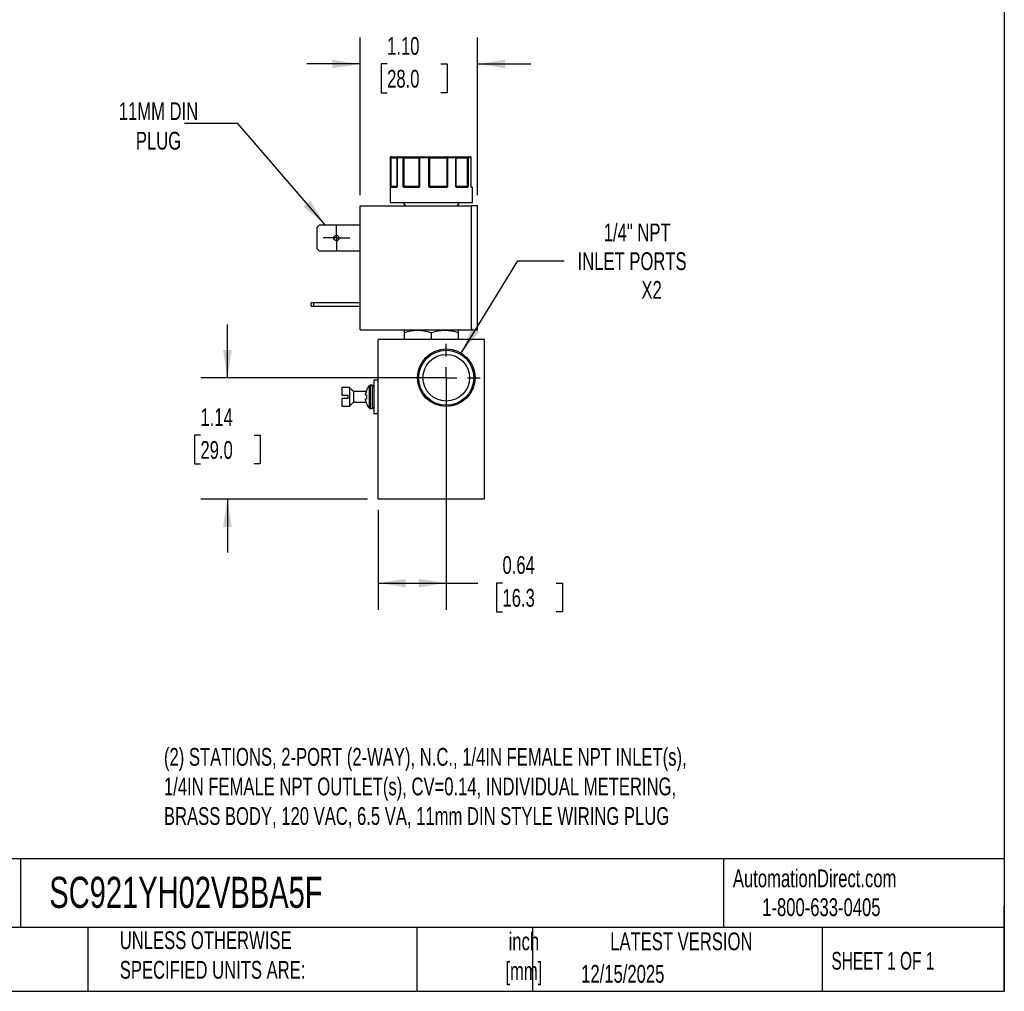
# Model space of a CAD drawing. Header units: inches. Extents: x 0.5 to 22.6, y 0.5 to 16.5.
# Tile 13 of 18: x 12.3 to 21.5, y 0.5 to 9.6. Entities that reach past the tile are written whole.
import ezdxf

# ---------------------------------------------------------------- set-up
doc = ezdxf.new("R2010")
doc.units = ezdxf.units.IN
doc.header["$LTSCALE"] = 2
doc.header["$MEASUREMENT"] = 0
doc.linetypes.add('SLD-Center', pattern=[0.75, 0.6, -0.05, 0.05, -0.05])
doc.linetypes.add('SLD-Solid', pattern=[0])
doc.layers.add('CENTER', color=40, linetype='SLD-Center')
doc.layers.add('DIMENSIONS', color=140, linetype='SLD-Solid', lineweight=25)
doc.layers.add('TEXT', color=140, linetype='SLD-Solid', lineweight=25)
doc.styles.add('SLDTEXTSTYLE0', font='TXT', dxfattribs={"width": 0.7})
doc.styles.add('SLDTEXTSTYLE1', font='TXT', dxfattribs={"width": 0.65})
doc.dimstyles.new('SLDDIMSTYLE2', dxfattribs={"dimtxt": 0.169922, "dimasz": 0.26, "dimexe": 0, "dimexo": 0.0625, "dimgap": 0.04248, "dimtad": 0, "dimtih": 1, "dimtoh": 1, "dimrnd": 1e-09, "dimzin": 4, "dimdsep": 46, "dimtxsty": 'SLDTEXTSTYLE0', "dimsah": 1, "dimcen": 0.09, "dimadec": 0, "dimazin": 1, "dimtfac": 1, "dimtmove": 0, "dimatfit": 0, "dimfxl": 0, "dimfrac": 2, "dimtolj": 1, "dimtzin": 12, "dimarcsym": 0})
doc.dimstyles.new('SLDDIMSTYLE3', dxfattribs={"dimtxt": 0.169922, "dimasz": 0.26, "dimexe": 0, "dimexo": 0.0625, "dimgap": 0.04248, "dimtad": 0, "dimtih": 1, "dimtoh": 1, "dimrnd": 1e-09, "dimdsep": 46, "dimtxsty": 'SLDTEXTSTYLE0', "dimsah": 1, "dimcen": 0.09, "dimadec": 0, "dimazin": 2, "dimtfac": 1, "dimtofl": 0, "dimtmove": 0, "dimatfit": 3, "dimfxl": 0, "dimfrac": 2, "dimtolj": 1, "dimtzin": 12, "dimarcsym": 0})
doc.dimstyles.new('SLDDIMSTYLE4', dxfattribs={"dimtxt": 0.169922, "dimasz": 0.26, "dimexe": 0, "dimexo": 0.0625, "dimgap": 0.04248, "dimtad": 0, "dimtih": 1, "dimtoh": 1, "dimrnd": 1e-09, "dimzin": 12, "dimdsep": 46, "dimtxsty": 'SLDTEXTSTYLE0', "dimsah": 1, "dimcen": 0.09, "dimadec": 0, "dimazin": 3, "dimtfac": 1, "dimtmove": 0, "dimatfit": 0, "dimfxl": 0, "dimfrac": 2, "dimtolj": 1, "dimtzin": 12, "dimarcsym": 0})
doc.dimstyles.new('SLDDIMSTYLE5', dxfattribs={"dimtxt": 0.169922, "dimasz": 0.26, "dimexe": 0, "dimexo": 0.0625, "dimgap": 0.04248, "dimtad": 0, "dimtih": 1, "dimtoh": 1, "dimrnd": 1e-09, "dimzin": 12, "dimdsep": 46, "dimtxsty": 'SLDTEXTSTYLE0', "dimsah": 1, "dimcen": 0, "dimadec": 0, "dimazin": 3, "dimtfac": 1, "dimtofl": 0, "dimtmove": 0, "dimatfit": 3, "dimfxl": 0, "dimfrac": 2, "dimtolj": 1, "dimtzin": 12, "dimarcsym": 0})
doc.dimstyles.new('SLDDIMSTYLE6', dxfattribs={"dimtxt": 0.18, "dimasz": 0.26, "dimexe": 0, "dimexo": 0.0625, "dimgap": 0, "dimtad": 0, "dimtih": 1, "dimtoh": 1, "dimdec": 0, "dimrnd": 1e-09, "dimzin": 0, "dimdsep": 46, "dimtxsty": 'Standard', "dimsah": 1, "dimcen": 0.09, "dimadec": 0, "dimazin": 0, "dimtfac": 0.26, "dimtdec": 0, "dimtofl": 0, "dimtmove": 0, "dimatfit": 3, "dimfxl": 0, "dimfrac": 2, "dimtolj": 1, "dimtzin": 0, "dimarcsym": 0})

# ---------------------------------------------------------------- blocks, each defined once
blk = doc.blocks.new('_D_8')
at = {"layer": 'DIMENSIONS'}
for p, q in [((16.2619, 6.1603), (16.2619, 4.0829)), ((15.6219, 5.0203), (15.6219, 4.0829)), ((15.6219, 4.3329), (16.2619, 4.3329)), ((16.2619, 4.3329), (16.5594, 4.3329)), ((16.7897, 4.3329), (16.7326, 4.3329)), ((16.7326, 4.3329), (16.7326, 4.0628)), ((17.2946, 4.3329), (17.3517, 4.3329)), ((17.3517, 4.3329), (17.3517, 4.0628)), ((16.7326, 4.0628), (16.7897, 4.0628)), ((17.3517, 4.0628), (17.2946, 4.0628))]:
    blk.add_line(p, q, dxfattribs=at)
for points in [[(15.6219, 4.3329), (15.8819, 4.2929), (15.8819, 4.3729)], [(16.2619, 4.3329), (16.0019, 4.3729), (16.0019, 4.2929)]]:
    blk.add_solid(points, dxfattribs=at)
at = {"layer": 'DIMENSIONS', "char_height": 0.16667, "attachment_point": 1, "style": 'SLDTEXTSTYLE0'}
for s, insert in [('0.64', (16.7897, 4.5858)), ('16.3', (16.7897, 4.2777))]:
    blk.add_mtext(s, dxfattribs=dict(at, insert=insert))
blk = doc.blocks.new('_D_9')
at = {"layer": 'DIMENSIONS'}
for p, q in [((14.2072, 6.2603), (14.2072, 6.7603)), ((16.1619, 6.2603), (13.9572, 6.2603)), ((13.9547, 5.721), (13.8976, 5.721)), ((13.8976, 5.721), (13.8976, 5.4509)), ((14.4596, 5.721), (14.5167, 5.721)), ((14.5167, 5.721), (14.5167, 5.4509)), ((13.8976, 5.4509), (13.9547, 5.4509)), ((14.5167, 5.4509), (14.4596, 5.4509)), ((15.5219, 5.1203), (13.9572, 5.1203)), ((14.2072, 5.1203), (14.2072, 4.6203))]:
    blk.add_line(p, q, dxfattribs=at)
for points in [[(14.2072, 6.2603), (14.2472, 6.5203), (14.1672, 6.5203)], [(14.2072, 5.1203), (14.1672, 4.8603), (14.2472, 4.8603)]]:
    blk.add_solid(points, dxfattribs=at)
at = {"layer": 'DIMENSIONS', "char_height": 0.16667, "attachment_point": 1, "style": 'SLDTEXTSTYLE0'}
for s, insert in [('1.14', (13.9547, 5.9739)), ('29.0', (13.9547, 5.6658))]:
    blk.add_mtext(s, dxfattribs=dict(at, insert=insert))
blk = doc.blocks.new('_D_10')
at = {"layer": 'DIMENSIONS'}
for p, q in [((16.4025, 6.4906), (16.9323, 7.3585)), ((16.9323, 7.3585), (17.3698, 7.3585))]:
    blk.add_line(p, q, dxfattribs=at)
blk.add_solid([(16.4025, 6.4906), (16.5721, 6.6917), (16.5038, 6.7334)], dxfattribs=at)
at = {"layer": 'DIMENSIONS', "attachment_point": 1, "style": 'SLDTEXTSTYLE0'}
for s, insert, char_height in [('1/4" NPT', (17.7404, 7.7084), 0.16667), ('INLET PORTS', (17.4948, 7.4383), 0.166667), ('X2', (18.0941, 7.1683), 0.16667)]:
    blk.add_mtext(s, dxfattribs=dict(at, insert=insert, char_height=char_height))
blk = doc.blocks.new('_D_11')
at = {"layer": 'DIMENSIONS'}
for p, q in [((15.4526, 7.9757), (15.4526, 9.456)), ((16.5566, 7.9757), (16.5566, 9.456)), ((15.4526, 9.206), (14.9526, 9.206)), ((15.707, 9.206), (15.6499, 9.206)), ((15.6499, 9.206), (15.6499, 8.9359)), ((16.2119, 9.206), (16.269, 9.206)), ((16.269, 9.206), (16.269, 8.9359)), ((16.5566, 9.206), (17.0566, 9.206)), ((15.6499, 8.9359), (15.707, 8.9359)), ((16.269, 8.9359), (16.2119, 8.9359))]:
    blk.add_line(p, q, dxfattribs=at)
for points in [[(15.4526, 9.206), (15.1926, 9.246), (15.1926, 9.166)], [(16.5566, 9.206), (16.8166, 9.166), (16.8166, 9.246)]]:
    blk.add_solid(points, dxfattribs=at)
at = {"layer": 'DIMENSIONS', "char_height": 0.16667, "attachment_point": 1, "style": 'SLDTEXTSTYLE0'}
for s, insert in [('1.10', (15.707, 9.4589)), ('28.0', (15.707, 9.1508))]:
    blk.add_mtext(s, dxfattribs=dict(at, insert=insert))
blk = doc.blocks.new('SW_CENTERMARKSYMBOL_6')
at = {"layer": 'CENTER', "color": 0}
for p, q in [((0, 0.1), (0, 0.125)), ((0, 0), (0, 0.1)), ((-0.1, 0), (-0.125, 0)), ((0, 0), (-0.1, 0)), ((0, 0), (0, -0.1)), ((0, 0), (0.1, 0)), ((0.1, 0), (0.125, 0)), ((0, -0.1), (0, -0.125))]:
    blk.add_line(p, q, dxfattribs=at)
blk = doc.blocks.new('SW_CENTERMARKSYMBOL_7')
at = {"layer": 'CENTER', "color": 0}
for p, q in [((0, 0.2), (0, 0.319)), ((0, 0), (0, 0.1)), ((-0.2, 0), (-0.319, 0)), ((0, 0), (-0.1, 0)), ((0, 0), (0, -0.1)), ((0, 0), (0.1, 0)), ((0.2, 0), (0.319, 0)), ((0, -0.2), (0, -0.319))]:
    blk.add_line(p, q, dxfattribs=at)

msp = doc.modelspace()

# ---------------------------------------------------------------- linework, layer by layer
for p, q in [((15.7369, 8.3257), (15.7369, 7.9057)), ((15.7394, 8.3257), (15.7369, 8.3257)), ((15.7394, 8.0557), (15.7394, 8.3257)), ((15.744, 8.3257), (15.7394, 8.3257)), ((15.744, 8.0557), (15.744, 8.3257)), ((15.744, 8.3257), (15.7989, 8.3257)), ((15.7989, 8.3257), (15.7989, 8.0557)), ((15.8006, 8.3257), (15.7989, 8.3257)), ((15.8006, 8.3257), (15.8006, 8.0557)), ((15.8572, 8.3257), (15.8006, 8.3257)), ((15.8572, 8.0557), (15.8572, 8.3257)), ((15.8654, 8.3257), (15.8572, 8.3257)), ((15.8654, 8.3257), (16.0057, 8.3257)), ((15.8654, 8.0557), (15.8654, 8.3257)), ((16.0121, 8.3257), (16.0057, 8.3257)), ((16.0057, 8.3257), (16.0057, 8.0557)), ((16.0121, 8.3257), (16.0121, 8.0557)), ((16.0988, 8.3257), (16.0121, 8.3257)), ((16.0988, 8.0557), (16.0988, 8.3257)), ((16.1068, 8.3257), (16.0988, 8.3257)), ((16.1068, 8.0557), (16.1068, 8.3257)), ((16.1068, 8.3257), (16.2663, 8.3257)), ((16.2663, 8.3257), (16.2663, 8.0557)), ((16.275, 8.3257), (16.2663, 8.3257)), ((16.275, 8.3257), (16.275, 8.0557)), ((16.3512, 8.3257), (16.275, 8.3257)), ((16.3512, 8.0557), (16.3512, 8.3257)), ((16.3552, 8.3257), (16.3512, 8.3257)), ((16.3552, 8.0557), (16.3552, 8.3257)), ((16.3552, 8.3257), (16.4594, 8.3257)), ((16.4594, 8.3257), (16.4594, 8.0557)), ((16.4662, 8.3257), (16.4594, 8.3257)), ((16.4662, 8.3257), (16.4662, 8.0557)), ((16.4963, 8.3257), (16.4662, 8.3257)), ((16.4963, 8.0557), (16.4963, 8.3257)), ((16.4966, 8.3257), (16.4963, 8.3257)), ((16.4966, 8.0557), (16.4966, 8.3257)), ((15.7394, 8.0557), (15.744, 8.0557)), ((15.7921, 8.0457), (15.7415, 8.0457)), ((15.7989, 8.0557), (15.744, 8.0557)), ((15.7971, 8.0511), (15.7964, 8.0507)), ((15.7989, 8.0557), (15.8006, 8.0557)), ((15.8572, 8.0557), (15.8654, 8.0557)), ((16.0057, 8.0557), (15.8654, 8.0557)), ((15.9969, 8.0457), (15.8689, 8.0457)), ((16.0057, 8.0557), (16.0121, 8.0557)), ((16.0988, 8.0557), (16.1068, 8.0557)), ((16.2663, 8.0557), (16.1068, 8.0557)), ((16.2602, 8.0457), (16.1147, 8.0457)), ((16.2663, 8.0557), (16.275, 8.0557)), ((16.3512, 8.0557), (16.3552, 8.0557)), ((16.4594, 8.0557), (16.3552, 8.0557)), ((16.4588, 8.0457), (16.3638, 8.0457)), ((16.4594, 8.0557), (16.4662, 8.0557)), ((16.4965, 8.0549), (16.4963, 8.0557)), ((16.4963, 8.0557), (16.4966, 8.0557)), ((16.5069, 8.0457), (16.4997, 8.0457)), ((16.5069, 7.9057), (16.5069, 8.0457)), ((15.4526, 6.7087), (15.4526, 7.8757)), ((15.4526, 7.8757), (16.4966, 7.8757)), ((15.7369, 7.9057), (16.5069, 7.9057)), ((15.8584, 7.9057), (15.8757, 7.8757)), ((16.368, 7.8757), (16.3854, 7.9057)), ((16.4966, 7.8757), (16.4966, 6.7087)), ((16.5566, 7.8757), (16.4966, 7.8757)), ((16.5566, 6.7087), (16.5566, 7.8757)), ((15.0506, 7.6755), (15.0718, 7.6967)), ((15.0506, 7.4699), (15.0506, 7.6755)), ((15.0718, 7.6967), (15.4526, 7.6967)), ((15.0718, 7.4487), (15.0506, 7.4699)), ((15.4526, 7.4487), (15.0718, 7.4487)), ((14.9946, 6.9337), (14.9946, 6.9647)), ((15.0158, 6.9647), (14.9946, 6.9647)), ((14.9946, 6.9337), (15.0158, 6.9337)), ((15.0158, 6.9647), (15.0158, 6.9337)), ((15.4526, 6.9647), (15.0158, 6.9647)), ((15.0158, 6.9337), (15.4526, 6.9337)), ((15.4526, 6.7087), (16.4966, 6.7087)), ((15.8699, 6.7087), (15.8659, 6.7064)), ((15.8659, 6.6836), (15.8659, 6.6203)), ((16.1219, 6.6203), (16.1219, 6.6836)), ((16.3778, 6.7064), (16.3738, 6.7087)), ((16.3778, 6.6203), (16.3778, 6.6836)), ((16.4966, 6.7087), (16.5566, 6.7087)), ((15.6219, 5.1203), (15.6219, 6.6203)), ((16.6219, 6.6203), (15.6219, 6.6203)), ((16.6219, 5.1203), (16.6219, 6.6203)), ((15.6219, 6.2363), (15.5819, 6.2363)), ((15.5819, 6.2363), (15.5819, 5.9243)), ((15.3544, 6.1678), (15.2819, 6.1678)), ((15.2819, 6.1678), (15.2819, 6.0953)), ((15.3919, 6.1303), (15.3544, 6.1678)), ((15.3544, 6.1678), (15.3544, 5.9928)), ((15.5107, 6.1303), (15.3919, 6.1303)), ((15.3919, 6.1303), (15.3919, 6.0303)), ((15.5127, 6.1399), (15.5127, 6.1375)), ((15.5373, 6.1842), (15.5373, 5.9764)), ((15.5675, 6.1898), (15.5487, 6.1898)), ((15.5487, 6.1898), (15.5487, 5.9708)), ((15.5675, 6.1898), (15.5675, 5.9708)), ((15.2819, 6.0953), (15.3369, 6.0953)), ((15.2819, 6.0653), (15.2819, 5.9928)), ((15.3369, 6.0653), (15.2819, 6.0653)), ((15.3369, 6.0953), (15.3369, 6.0653)), ((15.3544, 5.9928), (15.3919, 6.0303)), ((15.3919, 6.0303), (15.5107, 6.0303)), ((15.5127, 6.0968), (15.5127, 6.0637)), ((15.5127, 6.023), (15.5127, 6.0207)), ((15.2819, 5.9928), (15.3544, 5.9928)), ((15.5487, 5.9708), (15.5675, 5.9708)), ((15.5819, 5.9243), (15.6219, 5.9243)), ((16.6219, 5.1203), (15.6219, 5.1203))]:
    msp.add_line(p, q)
at = {"flags": 128}
for points in [[(15.744, 8.3257), (15.7441, 8.3277), (15.7444, 8.3295), (15.7449, 8.3313), (15.7455, 8.3328), (15.7463, 8.334), (15.7473, 8.3349), (15.7483, 8.3355), (15.7493, 8.3357)], [(16.0149, 8.3357), (16.0144, 8.3355), (16.0138, 8.3349), (16.0134, 8.334), (16.0129, 8.3328), (16.0126, 8.3313), (16.0123, 8.3295), (16.0121, 8.3277), (16.0121, 8.3257)], [(16.271, 8.3357), (16.2701, 8.3355), (16.2692, 8.3349), (16.2684, 8.334), (16.2677, 8.3328), (16.2671, 8.3313), (16.2667, 8.3295), (16.2664, 8.3277), (16.2663, 8.3257)], [(16.271, 8.3357), (16.2718, 8.3355), (16.2725, 8.3349), (16.2732, 8.334), (16.2738, 8.3328), (16.2743, 8.3313), (16.2747, 8.3295), (16.2749, 8.3277), (16.275, 8.3257)], [(16.3512, 8.3257), (16.3511, 8.3277), (16.3508, 8.3295), (16.3502, 8.3313), (16.3495, 8.3328), (16.3486, 8.334), (16.3475, 8.3349), (16.3464, 8.3355), (16.3453, 8.3357)], [(15.8689, 8.0457), (15.869, 8.0467), (15.8692, 8.0476), (15.8695, 8.0485), (15.8699, 8.0492), (15.8704, 8.0499), (15.871, 8.0503), (15.8716, 8.0506), (15.8722, 8.0507)], [(15.9969, 8.0457), (15.997, 8.0467), (15.9971, 8.0476), (15.9972, 8.0485), (15.9974, 8.0492), (15.9977, 8.0499), (15.9979, 8.0503), (15.9982, 8.0506), (15.9986, 8.0507)], [(16.2602, 8.0457), (16.2602, 8.0467), (16.2601, 8.0476), (16.2599, 8.0485), (16.2597, 8.0492), (16.2595, 8.0499), (16.2591, 8.0503), (16.2588, 8.0506), (16.2585, 8.0507)], [(16.3638, 8.0457), (16.3637, 8.0467), (16.3635, 8.0476), (16.3633, 8.0485), (16.3629, 8.0492), (16.3624, 8.0499), (16.3618, 8.0503), (16.3613, 8.0506), (16.3606, 8.0507)], [(16.4977, 8.05), (16.4976, 8.0503), (16.4974, 8.0506)]]:
    msp.add_lwpolyline(points, dxfattribs=at)
for centre, radius in [((15.2306, 7.5727), 0.025), ((16.2619, 6.2603), 0.2699), ((16.2619, 6.2603), 0.2582), ((16.2619, 6.2603), 0.219)]:
    msp.add_circle(centre, radius)
for centre, radius, start, end in [((15.7469, 8.3257), 0.01, 90, 180), ((15.7493, 8.3257), 0.00997, 90.1891, 180.18786), ((15.8089, 8.3257), 0.01, 90, 180), ((15.8098, 8.3265), 0.00929, 95.62075, 184.6883), ((15.8659, 8.327), 0.00889, 102.45409, 188.52671), ((15.8457, 8.3282), 0.0198, 352.88948, 22.35739), ((16.0153, 8.3261), 0.00965, 92.31297, 182.13977), ((16.141, 8.3282), 0.0423, 169.76288, 183.37998), ((16.0979, 8.3268), 0.009, 352.76857, 80.19988), ((16.3452, 8.3257), 0.01, 359.97676, 89.97674), ((16.4461, 8.3281), 0.0135, 349.84758, 34.21964), ((16.4567, 8.3262), 0.00952, 356.9882, 86.63231), ((16.4866, 8.3257), 0.01, 0, 90), ((16.4865, 8.3258), 0.00987, 359.21626, 89.19421), ((15.7446, 8.0479), 0.00451, 107.92872, 170.04749), ((15.7465, 8.0457), 0.00497, 90.35165, 180.34738), ((15.7363, 8.0556), 0.0077, 334.10893, 1.12435), ((15.7967, 8.046), 0.00468, 94.76017, 184.07609), ((15.7998, 8.05), 0.00297, 150.37435, 206.63588), ((15.7939, 8.0557), 0.005, 334.12739, 0), ((15.8693, 8.0442), 0.00879, 115.09392, 149.62823), ((15.8936, 8.0555), 0.0283, 179.57898, 186.71527), ((16.0005, 8.0557), 0.00521, 318.04613, 0.33517), ((16.0122, 8.054), 0.00808, 192.8266, 221.07682), ((16.1719, 7.9974), 0.0843, 139.43736, 142.51373), ((16.1128, 8.0556), 0.006, 179.08503, 214.7124), ((16.1818, 8.047), 0.0671, 176.79786, 181.06639), ((16.2577, 8.0555), 0.00867, 337.28817, 1.09595), ((16.2582, 8.041), 0.0134, 34.67236, 56.16715), ((16.3602, 8.0557), 0.005, 179.99607, 224.63667), ((16.3538, 8.0508), 0.0032, 318.07271, 25.41426), ((16.4541, 8.046), 0.00472, 356.44605, 85.93845), ((16.4773, 8.0555), 0.0179, 179.35408, 190.65511), ((16.4575, 8.0462), 0.00635, 22.66314, 69.92586), ((16.5016, 8.0557), 0.005, 180, 189.25209), ((16.4947, 8.0457), 0.00503, 359.84609, 54.88208), ((16.4947, 8.0492), 0.00307, 350.12107, 14.33424), ((16.5019, 8.0457), 0.005, 0, 90), ((15.6717, 6.0803), 0.1699, 142.29025, 159.45914), ((15.5487, 6.1754), 0.0144, 90, 142.29025), ((15.5675, 6.1754), 0.0144, 0, 90), ((15.6717, 6.0803), 0.1699, 200.54086, 217.70975), ((15.5487, 5.9852), 0.0144, 217.70975, 270), ((15.5675, 5.9852), 0.0144, 270, 0)]:
    msp.add_arc(centre, radius, start, end)
for points, knots in [([(15.7493, 8.3357), (15.7555, 8.3357), (15.768, 8.3357), (15.7841, 8.3357), (15.7974, 8.3357), (15.8058, 8.3357), (15.8083, 8.3357), (15.8089, 8.3357)], [0, 0, 0, 0, 0.225941, 0.451984, 0.690767, 0.929757, 1, 1, 1, 1]), ([(15.864, 8.3357), (15.8666, 8.3357), (15.8716, 8.3357), (15.8792, 8.3357), (15.8868, 8.3357), (15.8943, 8.3357), (15.9019, 8.3357), (15.9148, 8.3357), (15.9328, 8.3357), (15.9547, 8.3357), (15.9745, 8.3357), (15.9897, 8.3357), (16.0007, 8.3357), (16.0087, 8.3357), (16.0129, 8.3357), (16.0149, 8.3357)], [0, 0, 0, 0, 0.040712, 0.081199, 0.121575, 0.161957, 0.202462, 0.243205, 0.371568, 0.500042, 0.628406, 0.75688, 0.838051, 0.918781, 1, 1, 1, 1]), ([(16.0994, 8.3357), (16.1011, 8.3357), (16.1046, 8.3357), (16.1102, 8.3357), (16.1159, 8.3357), (16.122, 8.3357), (16.1283, 8.3357), (16.1395, 8.3357), (16.1565, 8.3357), (16.1799, 8.3357), (16.204, 8.3357), (16.2251, 8.3357), (16.2429, 8.3357), (16.2573, 8.3357), (16.2664, 8.3357), (16.271, 8.3357)], [0, 0, 0, 0, 0.040712, 0.081199, 0.121575, 0.161957, 0.202462, 0.243205, 0.371568, 0.500042, 0.628406, 0.75688, 0.838051, 0.918781, 1, 1, 1, 1]), ([(16.3453, 8.3357), (16.3454, 8.3357), (16.3457, 8.3357), (16.3466, 8.3357), (16.3479, 8.3357), (16.3496, 8.3357), (16.3517, 8.3357), (16.356, 8.3357), (16.364, 8.3357), (16.378, 8.3357), (16.395, 8.3357), (16.4123, 8.3357), (16.4284, 8.3357), (16.4425, 8.3357), (16.4523, 8.3357), (16.4573, 8.3357)], [0, 0, 0, 0, 0.040712, 0.081199, 0.121575, 0.161957, 0.202462, 0.243205, 0.371568, 0.500042, 0.628406, 0.75688, 0.838051, 0.918781, 1, 1, 1, 1]), ([(15.7401, 8.0487), (15.7401, 8.0491), (15.7399, 8.0502), (15.7397, 8.0518), (15.7395, 8.0537), (15.7394, 8.055), (15.7394, 8.0557)], [0, 0, 0, 0, 0.236129, 0.498993, 0.712542, 1, 1, 1, 1]), ([(15.7415, 8.0457), (15.7414, 8.0457), (15.7411, 8.0458), (15.7407, 8.0464), (15.7404, 8.0473), (15.7402, 8.0482), (15.7401, 8.0487)], [0, 0, 0, 0, 0.270747, 0.52324, 0.763872, 1, 1, 1, 1]), ([(15.7972, 8.0487), (15.7969, 8.0483), (15.7963, 8.0476), (15.7954, 8.0467), (15.7943, 8.0461), (15.7932, 8.0458), (15.7925, 8.0457), (15.7921, 8.0457)], [0, 0, 0, 0, 0.188808, 0.379511, 0.575987, 0.781785, 1, 1, 1, 1]), ([(15.7985, 8.0536), (15.7983, 8.0532), (15.7979, 8.0525), (15.7974, 8.0516), (15.7971, 8.0512)], [0, 0, 0, 0, 0.50714, 1, 1, 1, 1]), ([(15.8006, 8.0557), (15.8003, 8.055), (15.7998, 8.0537), (15.799, 8.0518), (15.7981, 8.0502), (15.7975, 8.0492), (15.7972, 8.0487)], [0, 0, 0, 0, 0.291242, 0.500217, 0.762096, 1, 1, 1, 1]), ([(15.8617, 8.0487), (15.8613, 8.0491), (15.8604, 8.0502), (15.8593, 8.0518), (15.8582, 8.0537), (15.8575, 8.055), (15.8572, 8.0557)], [0, 0, 0, 0, 0.236129, 0.498993, 0.712542, 1, 1, 1, 1]), ([(15.8689, 8.0457), (15.8682, 8.0457), (15.8669, 8.0458), (15.8649, 8.0464), (15.8632, 8.0473), (15.8622, 8.0482), (15.8617, 8.0487)], [0, 0, 0, 0, 0.270747, 0.52324, 0.763872, 1, 1, 1, 1]), ([(16.0061, 8.0487), (16.0056, 8.0483), (16.0046, 8.0476), (16.0029, 8.0467), (16.001, 8.0461), (15.999, 8.0458), (15.9977, 8.0457), (15.9969, 8.0457)], [0, 0, 0, 0, 0.188808, 0.379511, 0.575987, 0.781785, 1, 1, 1, 1]), ([(16.0121, 8.0557), (16.0116, 8.055), (16.0107, 8.0537), (16.0093, 8.0518), (16.0078, 8.0502), (16.0067, 8.0492), (16.0061, 8.0487)], [0, 0, 0, 0, 0.291242, 0.500217, 0.762096, 1, 1, 1, 1]), ([(16.105, 8.0487), (16.1044, 8.0491), (16.1032, 8.0502), (16.1017, 8.0518), (16.1002, 8.0537), (16.0993, 8.055), (16.0988, 8.0557)], [0, 0, 0, 0, 0.236129, 0.498993, 0.712542, 1, 1, 1, 1]), ([(16.1147, 8.0457), (16.1137, 8.0457), (16.1119, 8.0458), (16.1094, 8.0464), (16.107, 8.0473), (16.1057, 8.0482), (16.105, 8.0487)], [0, 0, 0, 0, 0.270747, 0.52324, 0.763872, 1, 1, 1, 1]), ([(16.2692, 8.0487), (16.2687, 8.0483), (16.2678, 8.0476), (16.2661, 8.0467), (16.2643, 8.0461), (16.2623, 8.0458), (16.2609, 8.0457), (16.2602, 8.0457)], [0, 0, 0, 0, 0.188808, 0.379511, 0.575987, 0.781785, 1, 1, 1, 1]), ([(16.275, 8.0557), (16.2745, 8.055), (16.2736, 8.0537), (16.2723, 8.0518), (16.2709, 8.0502), (16.2698, 8.0492), (16.2692, 8.0487)], [0, 0, 0, 0, 0.291242, 0.500217, 0.762096, 1, 1, 1, 1]), ([(16.3562, 8.0487), (16.3557, 8.0491), (16.3548, 8.0502), (16.3536, 8.0518), (16.3524, 8.0537), (16.3516, 8.055), (16.3512, 8.0557)], [0, 0, 0, 0, 0.2361294, 0.4989929, 0.7125421, 1, 1, 1, 1]), ([(16.3638, 8.0457), (16.3631, 8.0457), (16.3617, 8.0458), (16.3596, 8.0464), (16.3578, 8.0473), (16.3567, 8.0482), (16.3562, 8.0487)], [0, 0, 0, 0, 0.270747, 0.52324, 0.763872, 1, 1, 1, 1]), ([(16.4634, 8.0487), (16.4631, 8.0483), (16.4626, 8.0476), (16.4618, 8.0467), (16.4609, 8.0461), (16.4599, 8.0458), (16.4592, 8.0457), (16.4588, 8.0457)], [0, 0, 0, 0, 0.188808, 0.379511, 0.575987, 0.781785, 1, 1, 1, 1]), ([(16.4662, 8.0557), (16.466, 8.055), (16.4656, 8.0537), (16.4649, 8.0518), (16.4642, 8.0502), (16.4636, 8.0492), (16.4634, 8.0487)], [0, 0, 0, 0, 0.291242, 0.500217, 0.762096, 1, 1, 1, 1]), ([(16.4977, 8.0487), (16.4976, 8.0491), (16.4973, 8.0502), (16.497, 8.0518), (16.4967, 8.0537), (16.4964, 8.055), (16.4963, 8.0557)], [0, 0, 0, 0, 0.236129, 0.498993, 0.712542, 1, 1, 1, 1]), ([(16.5011, 8.0507), (16.5013, 8.0507), (16.5018, 8.0507), (16.4989, 8.0507), (16.4973, 8.0507)], [0, 0, 0, 0, 0.452021, 1, 1, 1, 1]), ([(16.4978, 8.0495), (16.4978, 8.0495), (16.4979, 8.0494), (16.4978, 8.0497), (16.4977, 8.05)], [0, 0, 0, 0, 0.050731, 1, 1, 1, 1]), ([(16.4997, 8.0457), (16.4995, 8.0457), (16.4992, 8.0458), (16.4986, 8.0464), (16.4981, 8.0473), (16.4979, 8.0482), (16.4977, 8.0487)], [0, 0, 0, 0, 0.270747, 0.52324, 0.763872, 1, 1, 1, 1]), ([(15.8659, 6.6836), (15.8868, 6.6905), (15.9079, 6.6963), (15.9504, 6.7042), (15.9719, 6.7064), (16.0045, 6.7064), (16.0155, 6.7059), (16.0371, 6.7038), (16.0478, 6.7023), (16.0798, 6.6963), (16.1009, 6.6905), (16.1219, 6.6836)], [0, 0, 0, 0, 0.25, 0.25, 0.5, 0.5, 0.625, 0.625, 0.75, 0.75, 1, 1, 1, 1]), ([(16.1219, 6.6836), (16.1427, 6.6905), (16.1638, 6.6963), (16.2063, 6.7042), (16.2278, 6.7064), (16.2604, 6.7064), (16.2714, 6.7059), (16.293, 6.7038), (16.3037, 6.7023), (16.3357, 6.6963), (16.3568, 6.6905), (16.3778, 6.6836)], [0, 0, 0, 0, 0.25, 0.25, 0.5, 0.5, 0.625, 0.625, 0.75, 0.75, 1, 1, 1, 1]), ([(15.5047, 6.1011), (15.5046, 6.1012), (15.5046, 6.1014), (15.5046, 6.1017), (15.5046, 6.102), (15.5046, 6.1023), (15.5046, 6.1026), (15.5046, 6.1027), (15.5046, 6.1028), (15.5047, 6.103)], [0, 0, 0, 0, 0.00002970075, 0.00002970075, 0.00002970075, 0.00005940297, 0.00005940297, 0.00005940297, 0.00006914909, 0.00006914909, 0.00006914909, 0.00006914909]), ([(15.5047, 6.0576), (15.5046, 6.058), (15.5046, 6.0583), (15.5046, 6.0586), (15.5046, 6.0589), (15.5046, 6.0591), (15.5046, 6.0593), (15.5046, 6.0594), (15.5046, 6.0594), (15.5047, 6.0595)], [0, 0, 0, 0, 0.00002970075, 0.00002970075, 0.00002970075, 0.00005940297, 0.00005940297, 0.00005940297, 0.00006914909, 0.00006914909, 0.00006914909, 0.00006914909])]:
    msp.add_open_spline(points, degree=3, knots=knots)
for points in [[(15.8089, 8.3357), (15.8247, 8.3357), (15.8432, 8.3357), (15.864, 8.3357)], [(16.0149, 8.3357), (16.0424, 8.3357), (16.0708, 8.3357), (16.0994, 8.3357)], [(16.271, 8.3357), (16.2973, 8.3357), (16.3222, 8.3357), (16.3453, 8.3357)], [(16.4573, 8.3357), (16.4701, 8.3357), (16.4799, 8.3357), (16.4866, 8.3357)], [(15.7394, 8.0557), (15.7398, 8.0544), (15.7418, 8.0531), (15.7432, 8.0522)], [(15.7432, 8.0522), (15.7441, 8.0511), (15.7452, 8.0507), (15.7465, 8.0507)], [(15.7465, 8.0507), (15.7541, 8.0507), (15.771, 8.0507), (15.7964, 8.0507)], [(15.8006, 8.0557), (15.7994, 8.0549), (15.7988, 8.0542), (15.7984, 8.0535)], [(15.8572, 8.0557), (15.8599, 8.0544), (15.8632, 8.0531), (15.8656, 8.0522)], [(15.8656, 8.0522), (15.8674, 8.0511), (15.8698, 8.0507), (15.8722, 8.0507)], [(15.8722, 8.0507), (15.9092, 8.0507), (15.9521, 8.0507), (15.9986, 8.0507)], [(15.9986, 8.0507), (16.0007, 8.0507), (16.0028, 8.0511), (16.0043, 8.0522)], [(16.0043, 8.0522), (16.006, 8.0531), (16.0085, 8.0544), (16.0121, 8.0557)], [(16.0988, 8.0557), (16.1025, 8.0544), (16.1057, 8.0531), (16.1078, 8.0522)], [(16.1078, 8.0522), (16.1097, 8.0511), (16.1122, 8.0507), (16.1148, 8.0507)], [(16.1148, 8.0507), (16.1638, 8.0507), (16.2126, 8.0507), (16.2585, 8.0507)], [(16.2585, 8.0507), (16.2611, 8.0507), (16.2637, 8.0511), (16.2657, 8.0522)], [(16.2657, 8.0522), (16.2681, 8.0531), (16.2715, 8.0544), (16.275, 8.0557)], [(16.3512, 8.0557), (16.3542, 8.0544), (16.3557, 8.0531), (16.3567, 8.0522)], [(16.3567, 8.0522), (16.3578, 8.0511), (16.3592, 8.0507), (16.3606, 8.0507)], [(16.3606, 8.0507), (16.3988, 8.0507), (16.4307, 8.0507), (16.4544, 8.0507)], [(16.4544, 8.0507), (16.4564, 8.0507), (16.4583, 8.0511), (16.4597, 8.0522)], [(16.4597, 8.0522), (16.4617, 8.0531), (16.4645, 8.0544), (16.4662, 8.0557)], [(15.8659, 6.7064), (15.8659, 6.7064), (15.8659, 6.6975), (15.8659, 6.6836)], [(16.3778, 6.6836), (16.3778, 6.6975), (16.3778, 6.7064), (16.3778, 6.7064)], [(15.5047, 6.103), (15.5048, 6.1043), (15.505, 6.1069), (15.5054, 6.1095), (15.5055, 6.1108)], [(15.5055, 6.0977), (15.5054, 6.0983), (15.505, 6.0994), (15.5048, 6.1005), (15.5047, 6.1011)], [(15.5055, 6.1108), (15.5056, 6.1112), (15.5057, 6.1117), (15.5058, 6.1122)], [(15.5127, 6.1375), (15.5097, 6.1293), (15.5074, 6.1208), (15.5058, 6.1122)], [(15.5058, 6.1122), (15.5074, 6.1208), (15.5097, 6.1293), (15.5127, 6.1375)], [(15.5047, 6.0595), (15.5048, 6.06), (15.505, 6.0612), (15.5054, 6.0623), (15.5055, 6.0628)], [(15.5055, 6.0497), (15.5054, 6.051), (15.505, 6.0537), (15.5048, 6.0563), (15.5047, 6.0576)], [(15.5058, 6.0974), (15.5057, 6.0974), (15.5056, 6.0975), (15.5055, 6.0977)], [(15.5055, 6.0628), (15.5056, 6.063), (15.5057, 6.0631), (15.5058, 6.0631)], [(15.5058, 6.0484), (15.5057, 6.0489), (15.5056, 6.0493), (15.5055, 6.0497)], [(15.5127, 6.0968), (15.5097, 6.0971), (15.5074, 6.0973), (15.5058, 6.0974)], [(15.5058, 6.0631), (15.5074, 6.0633), (15.5097, 6.0635), (15.5127, 6.0637)], [(15.5127, 6.023), (15.5097, 6.0313), (15.5074, 6.0398), (15.5058, 6.0484)]]:
    msp.add_open_spline(points, degree=3)
at = {"layer": 'TEXT'}
for p, q in [((21.5, 16.5), (21.5, 0.5)), ((21.5, 1.7422), (0.5, 1.7422)), ((12.2645, 1.7422), (12.2645, 1.1)), ((18.8642, 1.7422), (18.8642, 1.1)), ((21.5, 0.5), (21.5, 1.3)), ((21.5, 1.1), (0.5, 1.1)), ((12.8961, 1.1), (12.8961, 0.5)), ((15.9862, 1.1), (15.9862, 0.5)), ((17.0718, 1.1), (17.0718, 0.5)), ((19.7912, 1.1), (19.7912, 0.5)), ((0.5, 0.5), (21.5, 0.5))]:
    msp.add_line(p, q, dxfattribs=at)

# ---------------------------------------------------------------- block references
at = {"layer": 'CENTER'}
for name, p in [('SW_CENTERMARKSYMBOL_6', (15.2306, 7.5727)), ('SW_CENTERMARKSYMBOL_7', (16.2619, 6.2603))]:
    msp.add_blockref(name, p, dxfattribs=at)

# ---------------------------------------------------------------- texts
at = {"layer": 'TEXT'}
for s, insert, char_height, attachment_point, style in [('11MM DIN^JPLUG', (13.5609, 8.8468), 0.166667, 2, 'SLDTEXTSTYLE0'), ('(2) STATIONS, 2-PORT (2-WAY), N.C., 1/4IN FEMALE NPT INLET(s), ^J1/4IN FEMALE NPT OUTLET(s), CV=0.14, INDIVIDUAL METERING, ^JBRASS BODY, 120 VAC, 6.5 VA, 11mm DIN STYLE WIRING PLUG', (13.6123, 2.7846), 0.1666667, 1, 'SLDTEXTSTYLE0'), ('SC921YH02VBBA5F', (12.536, 1.5749), 0.291667, 1, 'SLDTEXTSTYLE0'), ('AutomationDirect.com', (18.9524, 1.6438), 0.166667, 1, 'SLDTEXTSTYLE0'), ('1-800-633-0405', (19.2277, 1.373), 0.166667, 1, 'SLDTEXTSTYLE0'), ('UNLESS OTHERWISE ^JSPECIFIED UNITS ARE:', (13.1975, 1.063), 0.166667, 1, 'SLDTEXTSTYLE0'), ('inch^J[mm]', (16.9905, 1.0521), 0.16667, 2, 'SLDTEXTSTYLE0'), ('LATEST VERSION', (18.4687, 1.0523), 0.166667, 2, 'SLDTEXTSTYLE0'), ('SHEET 1 OF 1', (19.8773, 0.8702), 0.166667, 1, 'SLDTEXTSTYLE1'), ('12/15/2025', (17.5286, 0.7473), 0.16667, 1, 'SLDTEXTSTYLE0')]:
    msp.add_mtext(s, dxfattribs=dict(at, insert=insert, char_height=char_height, attachment_point=attachment_point, style=style))

# ---------------------------------------------------------------- dimensions: what is measured, and where the dimension line sits
at = {"layer": 'DIMENSIONS'}
for base, p1, p2, dimstyle, picture, middle in [((15.4526, 9.206), (16.5566, 7.8757), (15.4526, 7.8757), 'SLDDIMSTYLE2', '_D_11', (15.9595, 9.206)), ((16.2619, 4.3329), (15.6219, 5.1203), (16.2619, 6.2603), 'SLDDIMSTYLE3', '_D_8', (17.0421, 4.3329))]:
    dim = msp.add_linear_dim(base=base, p1=p1, p2=p2, dimstyle=dimstyle, dxfattribs=at)
    dim.commit()
    dim.dimension.update_dxf_attribs({"geometry": picture, "text_midpoint": middle, "dimtype": 160})
dim = msp.add_diameter_dim_2p(p1=(16.1212, 6.0299), p2=(16.4025, 6.4906), text='1/4" NPT\\PINLET PORTS\\PX2', dimstyle='SLDDIMSTYLE5', override={"dimpost": '<>'}, dxfattribs=at)
dim.commit()
dim.dimension.update_dxf_attribs({"geometry": '_D_10', "text_midpoint": (18.2408, 7.3585), "dimtype": 163})
dim = msp.add_linear_dim(base=(14.2072, 6.2603), p1=(15.6219, 5.1203), p2=(16.2619, 6.2603), angle=90, dimstyle='SLDDIMSTYLE4', dxfattribs=at)
dim.commit()
dim.dimension.update_dxf_attribs({"geometry": '_D_9', "text_midpoint": (14.2072, 5.721), "dimtype": 160})

# ---------------------------------------------------------------- leaders
at = {"layer": 'TEXT'}
msp.add_leader([(15.1248, 7.6967), (14.3057, 8.6469), (13.8057, 8.6469)], dimstyle='SLDDIMSTYLE6', dxfattribs=at)

doc.saveas('drawing.dxf')
